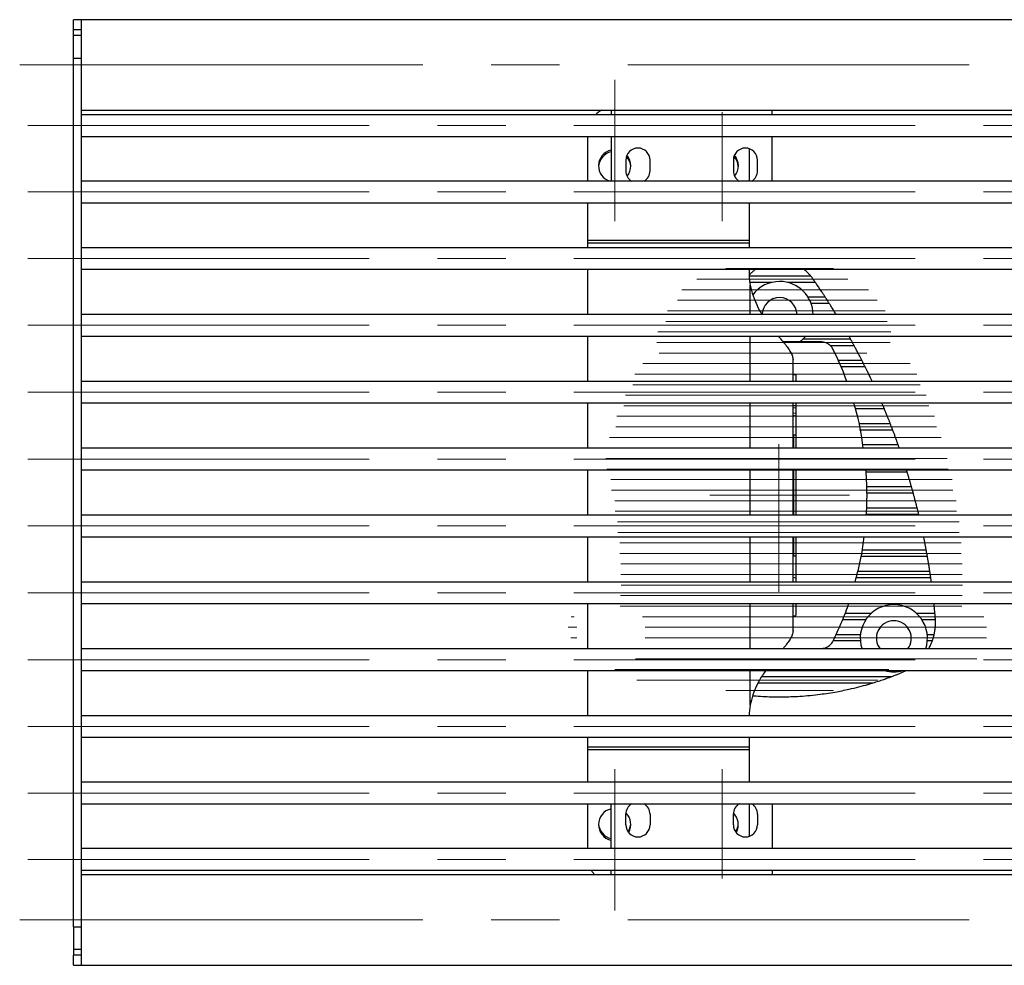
# Model space of a CAD drawing. Header units: millimetres. Extents: x 8 to 273, y 79 to 264.
# Tile 1 of 9: x 8 to 44, y 79 to 114. Entities that reach past the tile are written whole.
import ezdxf

# ---------------------------------------------------------------- set-up
doc = ezdxf.new("R2010")
doc.units = ezdxf.units.MM
doc.linetypes.add('CENTERX2', pattern=[20.32, 12.7, -2.54, 2.54, -2.54])
doc.layers.add('FORMAT', color=7, linetype='Continuous')

msp = doc.modelspace()

# ---------------------------------------------------------------- linework, layer by layer
at = {"color": 7, "linetype": 'Continuous', "lineweight": 25}
for p, q in [((9.908, 114.076), (9.608, 114.076)), ((9.608, 113.698), (9.608, 114.076)), ((189.308, 114.076), (9.908, 114.076)), ((9.908, 113.698), (9.908, 114.076)), ((9.908, 112.649), (9.908, 114.076)), ((9.908, 113.698), (9.608, 113.698)), ((9.608, 113.488), (9.608, 113.698)), ((9.908, 113.488), (9.608, 113.488)), ((9.608, 112.649), (9.608, 113.488)), ((9.608, 112.649), (9.908, 112.649)), ((9.608, 80.333), (9.608, 112.649)), ((9.908, 80.333), (9.908, 112.649)), ((9.908, 110.706), (45.638, 110.706)), ((29.608, 110.706), (29.608, 110.536)), ((35.608, 110.536), (35.608, 110.706)), ((189.308, 110.536), (9.908, 110.536)), ((9.908, 109.736), (189.308, 109.736)), ((28.744, 108.068), (28.744, 109.736)), ((29.608, 109.736), (29.608, 108.068)), ((35.608, 108.068), (35.608, 109.736)), ((34.744, 109.281), (34.744, 108.068)), ((30.158, 108.852), (30.158, 108.452)), ((31.058, 108.452), (31.058, 108.852)), ((34.158, 108.852), (34.158, 108.452)), ((35.058, 108.452), (35.058, 108.852)), ((189.308, 108.068), (9.908, 108.068)), ((9.908, 107.268), (189.308, 107.268)), ((28.744, 105.867), (28.744, 107.268)), ((34.744, 107.268), (34.744, 105.867)), ((28.744, 105.765), (28.744, 105.867)), ((34.744, 105.867), (28.744, 105.867)), ((34.744, 105.867), (34.744, 105.765)), ((189.308, 105.592), (9.908, 105.592)), ((28.744, 105.592), (28.744, 105.765)), ((34.744, 105.765), (28.744, 105.765)), ((34.744, 105.765), (34.744, 105.592)), ((9.908, 104.792), (189.308, 104.792)), ((28.744, 103.11), (28.744, 104.792)), ((34.744, 104.792), (34.744, 104.741)), ((37.209, 104.306), (36.172, 104.306)), ((37.577, 103.757), (36.937, 103.757)), ((37.729, 103.522), (37.053, 103.522)), ((189.308, 103.11), (9.908, 103.11)), ((9.908, 102.31), (189.308, 102.31)), ((28.744, 100.624), (28.744, 102.31)), ((37.423, 102.091), (36.013, 102.091)), ((38.523, 102.188), (36.744, 102.188)), ((36.38, 100.624), (36.38, 101.424)), ((36.48, 100.867), (36.38, 100.873)), ((36.48, 100.867), (36.48, 100.619)), ((189.308, 100.624), (9.908, 100.624)), ((9.908, 99.824), (189.308, 99.824)), ((28.744, 98.135), (28.744, 99.824)), ((36.38, 98.135), (36.38, 99.824)), ((36.38, 99.726), (36.48, 99.726)), ((36.38, 99.445), (36.48, 99.46)), ((36.483, 99.33), (36.38, 99.349)), ((36.396, 98.641), (36.396, 98.135)), ((36.396, 98.641), (36.48, 98.641)), ((40.089, 98.814), (38.848, 98.814)), ((189.308, 98.135), (9.908, 98.135)), ((9.908, 97.335), (189.308, 97.335)), ((28.744, 95.646), (28.744, 97.335)), ((36.38, 95.646), (36.38, 97.335)), ((36.396, 97.11), (36.38, 97.122)), ((36.396, 97.335), (36.396, 95.646)), ((189.308, 95.646), (9.908, 95.646)), ((36.38, 95.66), (36.396, 95.672)), ((9.908, 94.846), (189.308, 94.846)), ((28.744, 93.158), (28.744, 94.846)), ((36.38, 93.158), (36.38, 94.846)), ((36.396, 94.846), (36.396, 94.141)), ((36.396, 94.141), (36.48, 94.141)), ((36.38, 93.433), (36.483, 93.452)), ((189.308, 93.158), (9.908, 93.158)), ((36.38, 93.337), (36.48, 93.322)), ((9.908, 92.358), (189.308, 92.358)), ((28.744, 90.672), (28.744, 92.358)), ((36.38, 91.358), (36.38, 92.358)), ((36.48, 92.358), (36.48, 91.914)), ((41.658, 91.988), (40.981, 91.988)), ((36.38, 91.908), (36.48, 91.914)), ((41.677, 91.753), (41.178, 91.753)), ((41.629, 91.203), (41.373, 91.203)), ((41.56, 90.968), (41.375, 90.968)), ((189.308, 90.672), (9.908, 90.672)), ((36.013, 90.691), (37.423, 90.691)), ((9.908, 89.872), (189.308, 89.872)), ((28.744, 88.19), (28.744, 89.872)), ((40.449, 89.804), (40.593, 89.872)), ((189.308, 88.19), (9.908, 88.19)), ((9.908, 87.39), (189.308, 87.39)), ((28.744, 87.017), (28.744, 87.39)), ((34.744, 87.39), (34.744, 87.017)), ((34.744, 87.017), (28.744, 87.017)), ((28.744, 86.915), (28.744, 87.017)), ((34.744, 86.915), (28.744, 86.915)), ((28.744, 85.714), (28.744, 86.915)), ((34.744, 87.017), (34.744, 86.915)), ((34.744, 86.915), (34.744, 85.714)), ((189.308, 85.714), (9.908, 85.714)), ((9.908, 84.914), (189.308, 84.914)), ((28.744, 83.245), (28.744, 84.914)), ((29.608, 83.245), (29.608, 84.914)), ((34.744, 84.914), (34.744, 83.701)), ((35.608, 84.914), (35.608, 83.245)), ((30.158, 84.13), (30.158, 84.53)), ((31.058, 84.53), (31.058, 84.13)), ((34.158, 84.13), (34.158, 84.53)), ((35.058, 84.53), (35.058, 84.13)), ((189.308, 83.245), (9.908, 83.245)), ((9.908, 82.445), (189.308, 82.445)), ((29.608, 82.276), (29.608, 82.445)), ((35.608, 82.445), (35.608, 82.276)), ((45.638, 82.276), (9.908, 82.276)), ((9.608, 80.333), (9.908, 80.333)), ((9.608, 80.333), (9.608, 79.494)), ((9.908, 79.132), (9.908, 80.333)), ((9.908, 79.494), (9.608, 79.494)), ((9.608, 79.494), (9.608, 79.284)), ((9.908, 79.284), (9.608, 79.284)), ((9.608, 78.906), (9.608, 79.284)), ((9.908, 78.906), (9.908, 79.284)), ((9.908, 78.906), (9.908, 79.132)), ((9.608, 78.906), (9.908, 78.906)), ((9.908, 78.906), (189.308, 78.906))]:
    msp.add_line(p, q, dxfattribs=at)
at = {"color": 8, "linetype": 'Continuous', "lineweight": 25}
for p, q in [((37.04, 104.542), (34.749, 104.542)), ((35.588, 104.306), (34.767, 104.306)), ((34.78, 103.11), (34.78, 104.205)), ((34.78, 100.624), (34.78, 102.31)), ((38.652, 101.952), (37.767, 101.952)), ((38.941, 101.403), (38.047, 101.403)), ((39.06, 101.168), (38.148, 101.168)), ((34.78, 98.135), (34.78, 99.824)), ((39.777, 99.599), (38.702, 99.599)), ((39.998, 99.049), (38.826, 99.049)), ((40.29, 98.265), (38.976, 98.265)), ((34.78, 95.646), (34.78, 97.335)), ((40.627, 97.245), (39.097, 97.245)), ((40.789, 96.696), (39.125, 96.696)), ((40.854, 96.46), (39.125, 96.46)), ((41.055, 95.676), (39.103, 95.676)), ((40.997, 95.911), (39.118, 95.911)), ((34.78, 93.158), (34.78, 94.846)), ((41.337, 94.342), (38.949, 94.342)), ((41.379, 94.106), (38.915, 94.106)), ((41.468, 93.557), (38.784, 93.557)), ((41.503, 93.322), (38.728, 93.322)), ((34.78, 90.672), (34.78, 92.358)), ((39.279, 91.988), (38.309, 91.988)), ((39.081, 91.753), (38.218, 91.753)), ((38.884, 90.968), (37.873, 90.968)), ((38.887, 91.203), (37.977, 91.203)), ((34.78, 88.577), (34.78, 89.872)), ((39.317, 89.399), (35.077, 89.399)), ((40.017, 89.634), (35.207, 89.634))]:
    msp.add_line(p, q, dxfattribs=at)
at = {"color": 7, "linetype": 'Continuous', "lineweight": 25, "flags": 128}
for points in [[(36.616, 102.081), (36.745, 102.188), (36.856, 102.31)], [(36.483, 99.643), (36.385, 99.628), (36.38, 99.627)], [(28.999, 82.276), (28.912, 82.388), (28.876, 82.445)]]:
    msp.add_lwpolyline(points, dxfattribs=at)
at = {"color": 7, "linetype": 'Continuous', "lineweight": 25}
for centre, radius, start, end in [((29.743, 109.838), 1, 119.7229, 135.6697), ((29.742, 108.642), 0.599, 102.9984, 253.7137), ((30.608, 108.852), 0.45, 0, 180), ((34.608, 108.852), 0.45, 0, 180), ((29.743, 108.578), 0.599, 103.0171, 176.8934), ((29.746, 108.578), 0.598, 3.081, 43.501), ((29.746, 108.642), 0.598, 319.7982, 41.0463), ((33.746, 108.578), 0.598, 3.081, 43.501), ((33.746, 108.642), 0.598, 319.7982, 41.0463), ((30.608, 108.452), 0.45, 180, 238.578), ((30.608, 108.452), 0.45, 301.422, 0), ((34.608, 108.452), 0.45, 180, 238.578), ((34.608, 108.452), 0.45, 301.422, 0), ((38.744, 104.741), 4, 180, 187.6994), ((35.88, 103.091), 1.25, 90, 143.2128), ((35.88, 103.091), 1.25, 0.8696, 90), ((35.88, 103.091), 0.65, 90, 178.3275), ((35.88, 103.091), 0.65, 1.6725, 90), ((40.13, 91.072), 1.25, 90, 198.6832), ((40.13, 91.072), 1.25, 341.3168, 90), ((40.13, 91.072), 0.65, 90, 218.0268), ((40.13, 91.072), 0.65, 321.9732, 90), ((40.13, 91.072), 1.25, 253.8086, 286.1914), ((38.744, 88.041), 4, 172.3006, 177.862), ((29.742, 84.14), 0.599, 103.0009, 256.9991), ((30.608, 84.53), 0.45, 121.422, 180), ((30.608, 84.53), 0.45, 360, 58.578), ((34.608, 84.53), 0.45, 121.422, 180), ((34.608, 84.53), 0.45, 0, 58.578), ((29.746, 84.14), 0.598, 329.971, 46.1929), ((33.746, 84.14), 0.598, 329.971, 46.1929), ((29.743, 84.204), 0.599, 183.1066, 256.9829), ((30.608, 84.13), 0.45, 180, 360), ((29.746, 84.204), 0.598, 325.9565, 356.921), ((34.608, 84.13), 0.45, 180, 0), ((33.746, 84.204), 0.598, 325.9565, 356.921)]:
    msp.add_arc(centre, radius, start, end, dxfattribs=at)
for points, knots in [([(34.982, 104.792), (34.967, 104.78), (34.924, 104.748), (34.859, 104.691), (34.798, 104.631), (34.766, 104.596), (34.754, 104.583)], [0, 0, 0, 0, 0.178512, 0.489782, 0.810824, 1, 1, 1, 1]), ([(37.04, 104.542), (37.029, 104.555), (37.006, 104.582), (36.96, 104.632), (36.903, 104.689), (36.841, 104.743), (36.799, 104.777), (36.779, 104.791), (36.779, 104.792)], [0, 0, 0, 0, 0.175842, 0.357476, 0.584523, 0.817979, 0.991071, 1, 1, 1, 1]), ([(37.109, 104.451), (37.102, 104.461), (37.087, 104.481), (37.063, 104.513), (37.048, 104.531), (37.04, 104.542)], [0, 0, 0, 0, 0.29332, 0.595819, 1, 1, 1, 1]), ([(37.209, 104.306), (37.2, 104.319), (37.183, 104.345), (37.147, 104.396), (37.122, 104.432), (37.109, 104.451)], [0, 0, 0, 0, 0.3176096, 0.6336574, 1, 1, 1, 1]), ([(34.78, 104.205), (34.816, 104.069), (34.885, 103.808), (35.039, 103.439), (35.161, 103.204), (35.234, 103.098), (35.235, 103.098)], [0, 0, 0, 0, 0.348697, 0.671183, 0.998307, 1, 1, 1, 1]), ([(37.577, 103.757), (37.568, 103.771), (37.55, 103.799), (37.517, 103.849), (37.482, 103.903), (37.443, 103.961), (37.401, 104.024), (37.356, 104.091), (37.31, 104.159), (37.27, 104.218), (37.235, 104.268), (37.218, 104.293), (37.209, 104.306)], [0, 0, 0, 0, 0.0935567, 0.1900543, 0.283497, 0.3790376, 0.485494, 0.5946038, 0.7090697, 0.8271474, 0.9125604, 1, 1, 1, 1]), ([(37.729, 103.522), (37.721, 103.534), (37.705, 103.56), (37.672, 103.61), (37.643, 103.656), (37.619, 103.694), (37.597, 103.726), (37.585, 103.746), (37.577, 103.757)], [0, 0, 0, 0, 0.190604, 0.380372, 0.594946, 0.708195, 0.825039, 1, 1, 1, 1]), ([(37.986, 103.11), (37.984, 103.112), (37.972, 103.133), (37.946, 103.176), (37.907, 103.238), (37.867, 103.304), (37.825, 103.37), (37.788, 103.429), (37.755, 103.481), (37.738, 103.508), (37.729, 103.522)], [0, 0, 0, 0, 0.0184148, 0.1489982, 0.2918573, 0.4383323, 0.5908328, 0.7480663, 0.8723597, 1, 1, 1, 1]), ([(35.83, 102.31), (35.86, 102.275), (35.942, 102.178), (36.064, 102.031), (36.192, 101.867), (36.294, 101.711), (36.365, 101.562), (36.375, 101.471), (36.38, 101.424)], [0, 0, 0, 0, 0.096308, 0.265923, 0.440633, 0.620926, 0.807248, 1, 1, 1, 1]), ([(38.523, 102.188), (38.516, 102.201), (38.5, 102.229), (38.477, 102.271), (38.461, 102.3), (38.455, 102.31)], [0, 0, 0, 0, 0.38352, 0.778959, 1, 1, 1, 1]), ([(37.871, 101.811), (37.858, 101.835), (37.831, 101.885), (37.775, 101.948), (37.71, 102.003), (37.637, 102.045), (37.558, 102.075), (37.485, 102.089), (37.44, 102.09), (37.423, 102.091)], [0, 0, 0, 0, 0.1491661, 0.3026579, 0.4518236, 0.6053149, 0.754483, 0.907977, 1, 1, 1, 1]), ([(38.652, 101.952), (38.649, 101.958), (38.64, 101.975), (38.62, 102.012), (38.592, 102.063), (38.561, 102.119), (38.538, 102.162), (38.527, 102.182), (38.523, 102.188)], [0, 0, 0, 0, 0.09659, 0.271815, 0.468077, 0.681871, 0.899457, 1, 1, 1, 1]), ([(38.941, 101.403), (38.931, 101.423), (38.914, 101.456), (38.885, 101.512), (38.858, 101.565), (38.827, 101.623), (38.795, 101.686), (38.761, 101.75), (38.727, 101.813), (38.695, 101.873), (38.67, 101.92), (38.657, 101.944), (38.652, 101.952)], [0, 0, 0, 0, 0.13217, 0.220788, 0.31151, 0.409628, 0.510213, 0.615507, 0.723813, 0.829346, 0.938462, 1, 1, 1, 1]), ([(38.378, 100.619), (38.371, 100.638), (38.24, 101.05), (38.051, 101.44), (37.871, 101.811)], [0, 0, 0, 0, 0.047975, 1, 1, 1, 1]), ([(39.06, 101.168), (39.054, 101.18), (39.041, 101.205), (39.016, 101.255), (38.989, 101.308), (38.962, 101.362), (38.948, 101.39), (38.941, 101.403)], [0, 0, 0, 0, 0.189387, 0.37821, 0.582319, 0.796146, 1, 1, 1, 1]), ([(39.325, 100.619), (39.319, 100.632), (39.306, 100.659), (39.283, 100.708), (39.258, 100.761), (39.231, 100.819), (39.201, 100.88), (39.171, 100.943), (39.14, 101.006), (39.11, 101.066), (39.083, 101.122), (39.068, 101.152), (39.06, 101.168)], [0, 0, 0, 0, 0.092837, 0.188521, 0.281294, 0.376409, 0.475996, 0.578211, 0.682443, 0.789804, 0.89307, 1, 1, 1, 1]), ([(36.48, 99.824), (36.48, 99.668), (36.48, 99.309), (36.48, 98.842), (36.48, 98.435), (36.48, 98.233), (36.48, 98.135)], [0, 0, 0, 0, 0.279111, 0.644439, 0.827334, 1, 1, 1, 1]), ([(38.992, 98.135), (38.976, 98.271), (38.915, 98.782), (38.789, 99.351), (38.651, 99.772), (38.631, 99.834)], [0, 0, 0, 0, 0.235736, 0.887308, 1, 1, 1, 1]), ([(39.777, 99.599), (39.772, 99.611), (39.762, 99.635), (39.741, 99.685), (39.718, 99.738), (39.7, 99.782), (39.686, 99.814), (39.68, 99.827), (39.677, 99.834)], [0, 0, 0, 0, 0.188517, 0.376622, 0.575458, 0.781421, 0.888635, 1, 1, 1, 1]), ([(39.998, 99.049), (39.993, 99.063), (39.983, 99.089), (39.964, 99.138), (39.943, 99.191), (39.92, 99.248), (39.896, 99.308), (39.871, 99.37), (39.846, 99.432), (39.821, 99.492), (39.797, 99.55), (39.784, 99.582), (39.777, 99.599)], [0, 0, 0, 0, 0.092596, 0.187996, 0.280546, 0.375531, 0.472833, 0.572764, 0.673458, 0.777134, 0.886367, 1, 1, 1, 1]), ([(40.089, 98.814), (40.086, 98.823), (40.078, 98.843), (40.062, 98.885), (40.042, 98.937), (40.022, 98.989), (40.007, 99.028), (40, 99.045), (39.998, 99.049)], [0, 0, 0, 0, 0.138893, 0.321426, 0.51538, 0.717229, 0.918969, 1, 1, 1, 1]), ([(40.29, 98.265), (40.286, 98.276), (40.278, 98.298), (40.263, 98.34), (40.246, 98.388), (40.226, 98.443), (40.205, 98.502), (40.183, 98.563), (40.16, 98.625), (40.138, 98.684), (40.117, 98.74), (40.101, 98.783), (40.092, 98.806), (40.089, 98.814)], [0, 0, 0, 0, 0.078894, 0.159504, 0.250164, 0.343192, 0.43883, 0.537054, 0.636014, 0.737848, 0.836499, 0.938263, 1, 1, 1, 1]), ([(40.335, 98.135), (40.332, 98.146), (40.322, 98.174), (40.306, 98.218), (40.295, 98.25), (40.291, 98.263), (40.29, 98.265)], [0, 0, 0, 0, 0.211851, 0.579344, 0.942755, 1, 1, 1, 1]), ([(36.48, 97.335), (36.48, 97.178), (36.48, 96.811), (36.48, 96.337), (36.48, 95.931), (36.48, 95.736), (36.48, 95.646)], [0, 0, 0, 0, 0.279631, 0.653216, 0.840268, 1, 1, 1, 1]), ([(39.101, 95.646), (39.11, 95.759), (39.134, 96.1), (39.133, 96.665), (39.106, 97.115), (39.093, 97.335)], [0, 0, 0, 0, 0.200218, 0.607341, 1, 1, 1, 1]), ([(40.627, 97.245), (40.624, 97.255), (40.617, 97.276), (40.607, 97.309), (40.6, 97.33), (40.599, 97.335)], [0, 0, 0, 0, 0.389828, 0.85389, 1, 1, 1, 1]), ([(40.789, 96.696), (40.785, 96.707), (40.779, 96.731), (40.766, 96.775), (40.752, 96.825), (40.736, 96.88), (40.718, 96.939), (40.701, 97), (40.683, 97.06), (40.665, 97.118), (40.649, 97.172), (40.636, 97.214), (40.629, 97.236), (40.627, 97.245)], [0, 0, 0, 0, 0.083858, 0.169761, 0.260989, 0.354683, 0.449216, 0.546369, 0.643031, 0.742503, 0.838898, 0.938252, 1, 1, 1, 1]), ([(40.854, 96.46), (40.851, 96.472), (40.844, 96.496), (40.831, 96.545), (40.816, 96.597), (40.802, 96.647), (40.793, 96.679), (40.789, 96.693), (40.789, 96.696)], [0, 0, 0, 0, 0.187639, 0.37509, 0.567155, 0.762531, 0.956633, 1, 1, 1, 1]), ([(40.997, 95.911), (40.994, 95.924), (40.987, 95.95), (40.975, 95.998), (40.962, 96.051), (40.948, 96.107), (40.932, 96.167), (40.916, 96.227), (40.901, 96.287), (40.886, 96.343), (40.871, 96.396), (40.861, 96.434), (40.856, 96.454), (40.854, 96.46)], [0, 0, 0, 0, 0.092261, 0.187253, 0.279494, 0.374303, 0.46852, 0.565378, 0.661148, 0.759711, 0.855093, 0.953376, 1, 1, 1, 1]), ([(41.055, 95.676), (41.052, 95.686), (41.047, 95.708), (41.036, 95.754), (41.023, 95.806), (41.011, 95.856), (41.002, 95.891), (40.998, 95.907), (40.997, 95.911)], [0, 0, 0, 0, 0.167706, 0.35328, 0.543652, 0.736946, 0.929742, 1, 1, 1, 1]), ([(41.062, 95.646), (41.061, 95.647), (41.059, 95.659), (41.057, 95.668), (41.055, 95.676)], [0, 0, 0, 0, 0.10277, 1, 1, 1, 1]), ([(36.48, 94.846), (36.48, 94.53), (36.48, 93.963), (36.48, 93.404), (36.48, 93.158)], [0, 0, 0, 0, 0.558458, 1, 1, 1, 1]), ([(38.689, 93.158), (38.773, 93.474), (38.922, 94.03), (38.991, 94.601), (39.02, 94.846)], [0, 0, 0, 0, 0.569553, 1, 1, 1, 1]), ([(41.337, 94.342), (41.334, 94.355), (41.329, 94.381), (41.321, 94.428), (41.311, 94.481), (41.3, 94.537), (41.288, 94.597), (41.277, 94.656), (41.265, 94.715), (41.254, 94.771), (41.245, 94.816), (41.24, 94.838), (41.239, 94.846)], [0, 0, 0, 0, 0.1024983, 0.2080044, 0.3104906, 0.4158818, 0.5195901, 0.6262461, 0.730978, 0.8387525, 0.9433181, 1, 1, 1, 1]), ([(41.379, 94.106), (41.377, 94.118), (41.373, 94.141), (41.365, 94.188), (41.355, 94.239), (41.346, 94.289), (41.34, 94.323), (41.337, 94.338), (41.337, 94.342)], [0, 0, 0, 0, 0.177406, 0.363671, 0.55254, 0.742948, 0.933042, 1, 1, 1, 1]), ([(41.468, 93.557), (41.466, 93.57), (41.462, 93.596), (41.455, 93.644), (41.447, 93.696), (41.438, 93.753), (41.428, 93.812), (41.419, 93.871), (41.409, 93.93), (41.4, 93.986), (41.391, 94.037), (41.384, 94.078), (41.38, 94.099), (41.379, 94.106)], [0, 0, 0, 0, 0.092141, 0.186977, 0.279111, 0.373874, 0.466773, 0.562327, 0.655895, 0.752177, 0.845673, 0.94193, 1, 1, 1, 1]), ([(41.503, 93.322), (41.501, 93.334), (41.498, 93.357), (41.491, 93.406), (41.483, 93.457), (41.476, 93.506), (41.471, 93.539), (41.469, 93.554), (41.468, 93.557)], [0, 0, 0, 0, 0.1870881, 0.374122, 0.5624447, 0.7517775, 0.9408505, 1, 1, 1, 1]), ([(41.526, 93.158), (41.524, 93.172), (41.519, 93.205), (41.513, 93.252), (41.507, 93.292), (41.504, 93.314), (41.503, 93.322)], [0, 0, 0, 0, 0.223322, 0.513025, 0.811227, 1, 1, 1, 1]), ([(37.871, 90.971), (37.973, 91.188), (38.175, 91.623), (38.362, 92.089), (38.442, 92.338), (38.448, 92.358)], [0, 0, 0, 0, 0.4789423, 0.9578851, 1, 1, 1, 1]), ([(41.658, 91.988), (41.657, 92.001), (41.654, 92.027), (41.65, 92.074), (41.645, 92.127), (41.64, 92.183), (41.634, 92.242), (41.628, 92.301), (41.624, 92.339), (41.622, 92.358)], [0, 0, 0, 0, 0.14114, 0.286385, 0.427521, 0.572725, 0.714298, 0.859952, 1, 1, 1, 1]), ([(41.673, 91.816), (41.671, 91.832), (41.669, 91.865), (41.664, 91.916), (41.661, 91.959), (41.659, 91.979), (41.658, 91.988)], [0, 0, 0, 0, 0.265876, 0.531743, 0.797737, 1, 1, 1, 1]), ([(41.629, 91.203), (41.632, 91.216), (41.638, 91.243), (41.647, 91.29), (41.656, 91.344), (41.664, 91.401), (41.671, 91.46), (41.676, 91.52), (41.679, 91.578), (41.68, 91.633), (41.68, 91.683), (41.678, 91.723), (41.677, 91.744), (41.677, 91.753)], [0, 0, 0, 0, 0.093673, 0.190062, 0.283732, 0.380144, 0.473258, 0.569183, 0.660445, 0.754399, 0.84495, 0.938091, 1, 1, 1, 1]), ([(41.677, 91.753), (41.676, 91.764), (41.675, 91.783), (41.674, 91.807), (41.673, 91.816)], [0, 0, 0, 0, 0.633166, 1, 1, 1, 1]), ([(36.38, 91.358), (36.374, 91.306), (36.363, 91.205), (36.282, 91.047), (36.172, 90.887), (36.075, 90.765), (36.011, 90.689), (35.997, 90.672)], [0, 0, 0, 0, 0.260673, 0.50367, 0.729403, 0.93839, 1, 1, 1, 1]), ([(37.423, 90.691), (37.45, 90.692), (37.506, 90.695), (37.588, 90.717), (37.666, 90.751), (37.736, 90.798), (37.797, 90.857), (37.842, 90.915), (37.863, 90.956), (37.871, 90.971)], [0, 0, 0, 0, 0.149168, 0.3026616, 0.4518293, 0.605323, 0.7544902, 0.9079832, 1, 1, 1, 1]), ([(41.424, 90.672), (41.43, 90.683), (41.45, 90.719), (41.479, 90.776), (41.51, 90.843), (41.532, 90.895), (41.548, 90.938), (41.556, 90.958), (41.56, 90.968)], [0, 0, 0, 0, 0.10974, 0.332317, 0.531017, 0.737123, 0.867361, 1, 1, 1, 1]), ([(41.56, 90.968), (41.563, 90.977), (41.57, 90.997), (41.585, 91.04), (41.6, 91.092), (41.615, 91.144), (41.624, 91.182), (41.628, 91.198), (41.629, 91.203)], [0, 0, 0, 0, 0.142796, 0.330331, 0.52609, 0.723244, 0.915637, 1, 1, 1, 1]), ([(35.365, 89.872), (35.322, 89.812), (35.202, 89.645), (35.037, 89.341), (34.878, 88.969), (34.813, 88.708), (34.78, 88.577)], [0, 0, 0, 0, 0.1588442, 0.4395861, 0.7185645, 1, 1, 1, 1]), ([(40.017, 89.634), (40.051, 89.647), (40.12, 89.673), (40.228, 89.715), (40.337, 89.758), (40.411, 89.789), (40.449, 89.804)], [0, 0, 0, 0, 0.246007, 0.494094, 0.74657, 1, 1, 1, 1]), ([(34.879, 88.934), (34.893, 88.932), (35.017, 88.92), (35.248, 88.907), (35.574, 88.893), (36.003, 88.888), (36.582, 88.905), (37.263, 88.965), (37.905, 89.06), (38.415, 89.161), (38.824, 89.26), (39.11, 89.337), (39.267, 89.384), (39.317, 89.399)], [0, 0, 0, 0, 0.008846, 0.083096, 0.154513, 0.226014, 0.369218, 0.539918, 0.682128, 0.802164, 0.885812, 0.963088, 1, 1, 1, 1]), ([(39.317, 89.399), (39.333, 89.404), (39.38, 89.418), (39.46, 89.443), (39.556, 89.474), (39.654, 89.506), (39.746, 89.537), (39.831, 89.567), (39.901, 89.592), (39.964, 89.615), (39.999, 89.628), (40.017, 89.634)], [0, 0, 0, 0, 0.071175, 0.205306, 0.340587, 0.478532, 0.617175, 0.727706, 0.838828, 0.919032, 1, 1, 1, 1])]:
    msp.add_open_spline(points, degree=3, knots=knots, dxfattribs=at)
at = {"layer": 'FORMAT', "linetype": 'CENTERX2', "lineweight": 18}
for p, q in [((7.608, 112.391), (9.908, 112.391)), ((9.908, 112.391), (189.308, 112.391)), ((29.744, 111.84), (29.744, 106.578)), ((33.744, 106.578), (33.744, 110.642)), ((7.908, 110.136), (191.308, 110.136)), ((7.908, 107.668), (191.308, 107.668)), ((7.908, 105.192), (191.308, 105.192)), ((37.881, 104.816), (33.88, 104.816)), ((38.418, 104.424), (32.798, 104.424)), ((39.188, 104.032), (32.242, 104.032)), ((39.506, 103.639), (32.081, 103.639)), ((39.807, 103.247), (31.71, 103.247)), ((7.908, 102.71), (191.308, 102.71)), ((39.881, 102.855), (31.643, 102.855)), ((40.02, 102.462), (31.351, 102.462)), ((39.988, 102.07), (31.314, 102.07)), ((39.123, 101.678), (31.394, 101.678)), ((40.736, 101.286), (30.792, 101.286)), ((40.982, 100.893), (30.491, 100.893)), ((41.11, 100.501), (30.417, 100.501)), ((7.908, 100.224), (191.308, 100.224)), ((41.333, 100.109), (30.141, 100.109)), ((41.435, 99.716), (30.08, 99.716)), ((41.637, 99.324), (29.825, 99.324)), ((41.711, 98.932), (29.782, 98.932)), ((41.889, 98.539), (29.552, 98.539)), ((35.855, 92.791), (35.855, 98.291)), ((41.951, 98.147), (29.514, 98.147)), ((7.908, 97.735), (191.308, 97.735)), ((42.109, 97.755), (29.307, 97.755)), ((42.156, 97.363), (29.277, 97.363)), ((42.295, 96.97), (29.091, 96.97)), ((42.328, 96.578), (29.069, 96.578)), ((38.48, 96.391), (33.28, 96.391)), ((42.445, 96.186), (28.905, 96.186)), ((42.463, 95.793), (28.891, 95.793)), ((7.908, 95.246), (191.308, 95.246)), ((42.554, 95.401), (28.75, 95.401)), ((42.564, 95.009), (28.741, 95.009)), ((42.632, 94.616), (28.622, 94.616)), ((42.633, 94.224), (28.619, 94.224)), ((42.676, 93.832), (28.522, 93.832)), ((42.669, 93.44), (28.525, 93.44)), ((42.685, 93.047), (28.45, 93.047)), ((7.908, 92.758), (191.308, 92.758)), ((42.666, 92.655), (28.46, 92.655)), ((42.653, 92.263), (28.402, 92.263)), ((43.477, 91.87), (28.129, 91.87)), ((43.573, 91.478), (28.017, 91.478)), ((43.575, 91.086), (28.111, 91.086)), ((43.522, 90.693), (28.078, 90.693)), ((7.908, 90.272), (191.308, 90.272)), ((43.213, 90.301), (28.468, 90.301)), ((39.947, 89.909), (29.744, 89.909)), ((39.536, 89.517), (30.567, 89.517)), ((37.884, 89.124), (33.88, 89.124)), ((7.908, 87.79), (191.308, 87.79)), ((29.744, 80.942), (29.744, 86.204)), ((33.744, 86.204), (33.744, 82.14)), ((7.908, 85.314), (191.308, 85.314)), ((7.908, 82.845), (191.308, 82.845)), ((7.608, 80.591), (9.908, 80.591)), ((9.908, 80.591), (189.308, 80.591))]:
    msp.add_line(p, q, dxfattribs=at)

doc.saveas('drawing.dxf')
